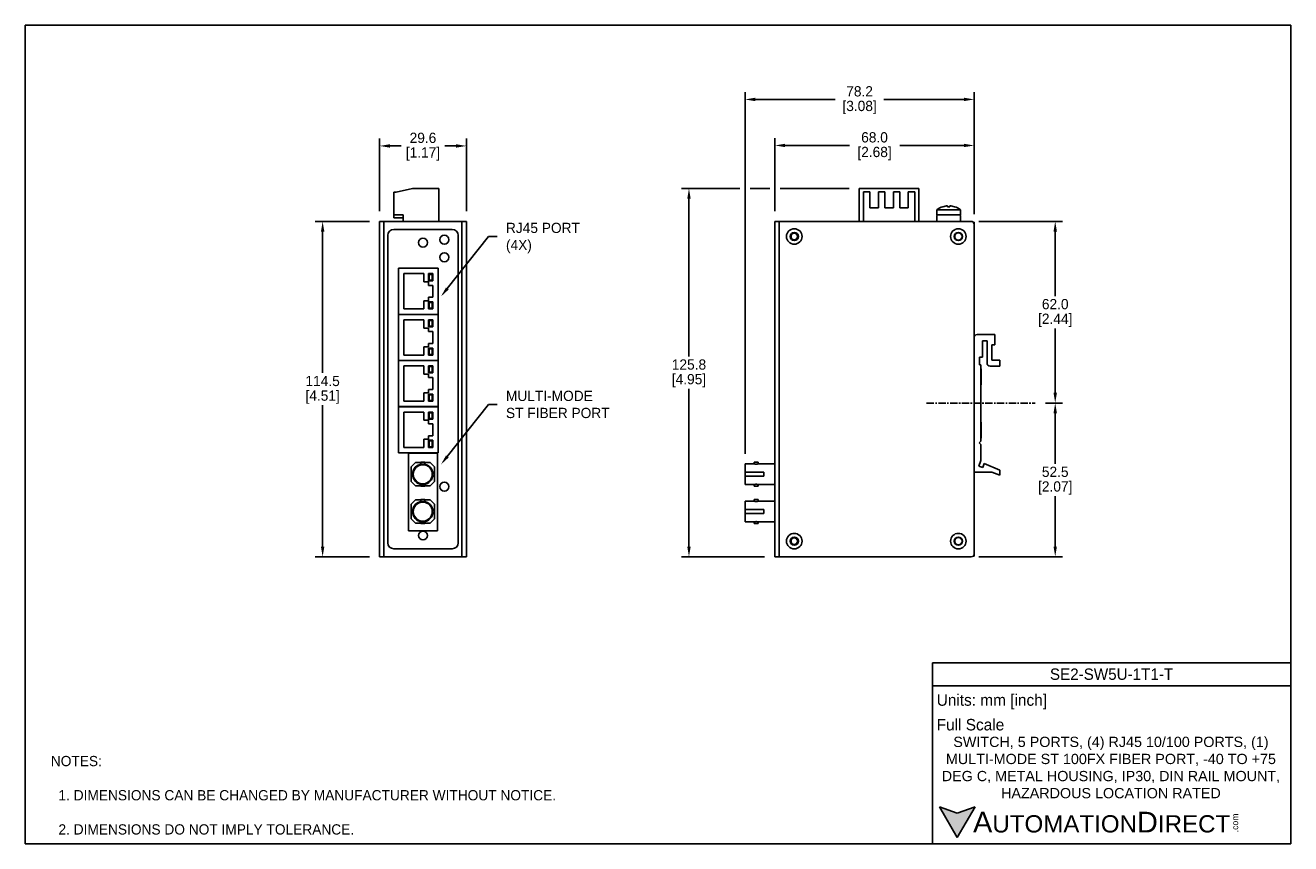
# Model space of a CAD drawing. Header units: inches. Extents: x 0 to 432, y 0 to 279.
import ezdxf
from ezdxf import colors
from ezdxf.entities.mleader import LeaderData, LeaderLine
from ezdxf.math import Vec2, Vec3

# ---------------------------------------------------------------- set-up
doc = ezdxf.new("R2010")
doc.units = ezdxf.units.IN
doc.header["$LTSCALE"] = 10
doc.header["$MEASUREMENT"] = 0
doc.linetypes.add('CENTER', pattern=[0.4, 0.25, -0.05, 0.05, -0.05])
for name, color, linetype in [('CENTER', 40, 'CENTER'), ('DIMENSIONS', 140, 'Continuous'), ('TEXT', 140, 'Continuous')]:
    doc.layers.add(name, color=color, linetype=linetype)
doc.styles.add('型式1', font='txt')
doc.dimstyles.get("Standard").update_dxf_attribs({"dimtxt": 3.5, "dimasz": 3.5, "dimexe": 2.5, "dimexo": 3.5, "dimgap": 1, "dimtad": 0, "dimtih": 1, "dimtoh": 1, "dimdec": 1, "dimzin": 0, "dimdsep": 46, "dimtxsty": 'Standard', "dimcen": 0, "dimadec": 0, "dimazin": 0, "dimtfac": 1, "dimtdec": 1, "dimtofl": 0, "dimtmove": 0, "dimatfit": 3, "dimfxl": 1, "dimtolj": 1, "dimtzin": 0, "dimarcsym": 0})

# ---------------------------------------------------------------- blocks, each defined once
blk = doc.blocks.new('*D15')
at = {"layer": 'DEFPOINTS', "color": 0, "transparency": 16777216}
for p in [(344.61, 150.44), (351.45, 150.44), (321.9, 97.95)]:
    blk.add_point(p, dxfattribs=at)
at = {"layer": 'DIMENSIONS', "color": 0, "lineweight": -2, "transparency": 16777216}
for p, q in [((348.11, 150.44), (353.95, 150.44)), ((351.45, 146.94), (351.45, 129.69)), ((351.45, 101.45), (351.45, 118.69)), ((325.4, 97.95), (353.95, 97.95))]:
    blk.add_line(p, q, dxfattribs=at)
at = {"layer": 'DIMENSIONS', "color": 0, "transparency": 16777216}
for points in [[(350.87, 146.94), (352.03, 146.94), (351.45, 150.44)], [(350.87, 101.45), (352.03, 101.45), (351.45, 97.95)]]:
    blk.add_solid(points, dxfattribs=at)
at = {"layer": 'DIMENSIONS', "color": 0, "transparency": 16777216, "char_height": 3.5, "attachment_point": 5}
for s, insert in [('\\A1;52.5', (351.45, 126.94)), ('\\A1;[2.07]', (351.45, 121.44))]:
    blk.add_mtext(s, dxfattribs=dict(at, insert=insert))
blk = doc.blocks.new('*D16')
at = {"layer": 'DEFPOINTS', "color": 0, "transparency": 16777216}
for p in [(321.9, 212.45), (351.45, 212.45), (344.61, 150.44)]:
    blk.add_point(p, dxfattribs=at)
at = {"layer": 'DIMENSIONS', "color": 0, "lineweight": -2, "transparency": 16777216}
for p, q in [((325.4, 212.45), (353.95, 212.45)), ((351.45, 208.95), (351.45, 186.94)), ((351.45, 153.94), (351.45, 175.94)), ((348.11, 150.44), (353.95, 150.44))]:
    blk.add_line(p, q, dxfattribs=at)
at = {"layer": 'DIMENSIONS', "color": 0, "transparency": 16777216}
for points in [[(350.87, 208.95), (352.03, 208.95), (351.45, 212.45)], [(350.87, 153.94), (352.03, 153.94), (351.45, 150.44)]]:
    blk.add_solid(points, dxfattribs=at)
at = {"layer": 'DIMENSIONS', "color": 0, "transparency": 16777216, "char_height": 3.5, "attachment_point": 5}
for s, insert in [('\\A1;62.0', (351.45, 184.19)), ('\\A1;[2.44]', (351.45, 178.69))]:
    blk.add_mtext(s, dxfattribs=dict(at, insert=insert))
blk = doc.blocks.new('*D17')
at = {"layer": 'DEFPOINTS', "color": 0, "transparency": 16777216}
for p in [(255.79, 238.38), (255.79, 212.45), (323.79, 211.45)]:
    blk.add_point(p, dxfattribs=at)
at = {"layer": 'DIMENSIONS', "color": 0, "lineweight": -2, "transparency": 16777216}
for p, q in [((255.79, 215.95), (255.79, 240.88)), ((259.29, 238.38), (281.21, 238.38)), ((320.29, 238.38), (298.37, 238.38)), ((323.79, 214.95), (323.79, 240.88))]:
    blk.add_line(p, q, dxfattribs=at)
at = {"layer": 'DIMENSIONS', "color": 0, "transparency": 16777216}
for points in [[(259.29, 238.96), (259.29, 237.8), (255.79, 238.38)], [(320.29, 238.96), (320.29, 237.8), (323.79, 238.38)]]:
    blk.add_solid(points, dxfattribs=at)
at = {"layer": 'DIMENSIONS', "color": 0, "transparency": 16777216, "char_height": 3.5, "attachment_point": 5}
for s, insert in [('\\A1;68.0', (289.79, 241.13)), ('\\A1;[2.68]', (289.79, 235.63))]:
    blk.add_mtext(s, dxfattribs=dict(at, insert=insert))
blk = doc.blocks.new('*D18')
at = {"layer": 'DEFPOINTS', "color": 0, "transparency": 16777216}
for p in [(245.59, 254.09), (323.79, 211.45), (245.59, 129.64)]:
    blk.add_point(p, dxfattribs=at)
at = {"layer": 'DIMENSIONS', "color": 0, "lineweight": -2, "transparency": 16777216}
for p, q in [((245.59, 133.14), (245.59, 256.59)), ((323.79, 214.95), (323.79, 256.59)), ((249.09, 254.09), (276.4, 254.09)), ((320.29, 254.09), (292.98, 254.09))]:
    blk.add_line(p, q, dxfattribs=at)
at = {"layer": 'DIMENSIONS', "color": 0, "transparency": 16777216}
for points in [[(249.09, 254.67), (249.09, 253.51), (245.59, 254.09)], [(320.29, 254.67), (320.29, 253.51), (323.79, 254.09)]]:
    blk.add_solid(points, dxfattribs=at)
at = {"layer": 'DIMENSIONS', "color": 0, "transparency": 16777216, "char_height": 3.5, "attachment_point": 5}
for s, insert in [('\\A1;78.2', (284.69, 256.84)), ('\\A1;[3.08]', (284.69, 251.34))]:
    blk.add_mtext(s, dxfattribs=dict(at, insert=insert))
blk = doc.blocks.new('*D19')
at = {"layer": 'DEFPOINTS', "color": 0, "transparency": 16777216}
for p in [(284.59, 223.7), (226.47, 97.95), (255.79, 97.95)]:
    blk.add_point(p, dxfattribs=at)
at = {"layer": 'DIMENSIONS', "color": 0, "lineweight": -2, "transparency": 16777216}
for p, q in [((243.84, 223.7), (223.97, 223.7)), ((254.04, 223.7), (247.34, 223.7)), ((281.09, 223.7), (257.54, 223.7)), ((226.47, 220.2), (226.47, 166.32)), ((226.47, 101.45), (226.47, 155.32)), ((252.29, 97.95), (223.97, 97.95))]:
    blk.add_line(p, q, dxfattribs=at)
at = {"layer": 'DIMENSIONS', "color": 0, "transparency": 16777216}
for points in [[(225.89, 220.2), (227.05, 220.2), (226.47, 223.7)], [(225.89, 101.45), (227.05, 101.45), (226.47, 97.95)]]:
    blk.add_solid(points, dxfattribs=at)
at = {"layer": 'DIMENSIONS', "color": 0, "transparency": 16777216, "char_height": 3.5, "attachment_point": 5}
for s, insert in [('\\A1;125.8', (226.47, 163.57)), ('\\A1;[4.95]', (226.47, 158.07))]:
    blk.add_mtext(s, dxfattribs=dict(at, insert=insert))
blk = doc.blocks.new('*D20')
at = {"layer": 'DEFPOINTS', "color": 0, "transparency": 16777216}
for p in [(120.9, 238.21), (120.9, 212.45), (150.5, 212.45)]:
    blk.add_point(p, dxfattribs=at)
at = {"layer": 'DIMENSIONS', "color": 0, "lineweight": -2, "transparency": 16777216}
for p, q in [((120.9, 215.95), (120.9, 240.71)), ((124.4, 238.21), (128.29, 238.21)), ((147, 238.21), (143.12, 238.21)), ((150.5, 215.95), (150.5, 240.71))]:
    blk.add_line(p, q, dxfattribs=at)
at = {"layer": 'DIMENSIONS', "color": 0, "transparency": 16777216}
for points in [[(124.4, 238.8), (124.4, 237.63), (120.9, 238.21)], [(147, 238.8), (147, 237.63), (150.5, 238.21)]]:
    blk.add_solid(points, dxfattribs=at)
at = {"layer": 'DIMENSIONS', "color": 0, "transparency": 16777216, "char_height": 3.5, "attachment_point": 5}
for s, insert in [('\\A1;29.6', (135.7, 240.96)), ('\\A1;[1.17]', (135.7, 235.46))]:
    blk.add_mtext(s, dxfattribs=dict(at, insert=insert))
blk = doc.blocks.new('*D21')
at = {"layer": 'DEFPOINTS', "color": 0, "transparency": 16777216}
for p in [(120.9, 212.45), (101.46, 97.95), (120.9, 97.95)]:
    blk.add_point(p, dxfattribs=at)
at = {"layer": 'DIMENSIONS', "color": 0, "lineweight": -2, "transparency": 16777216}
for p, q in [((117.4, 212.45), (98.96, 212.45)), ((101.46, 208.95), (101.46, 160.7)), ((101.46, 101.45), (101.46, 149.7)), ((117.4, 97.95), (98.96, 97.95))]:
    blk.add_line(p, q, dxfattribs=at)
at = {"layer": 'DIMENSIONS', "color": 0, "transparency": 16777216}
for points in [[(100.88, 208.95), (102.05, 208.95), (101.46, 212.45)], [(100.88, 101.45), (102.05, 101.45), (101.46, 97.95)]]:
    blk.add_solid(points, dxfattribs=at)
at = {"layer": 'DIMENSIONS', "color": 0, "transparency": 16777216, "char_height": 3.5, "attachment_point": 5}
for s, insert in [('\\A1;114.5', (101.46, 157.95)), ('\\A1;[4.51]', (101.46, 152.45))]:
    blk.add_mtext(s, dxfattribs=dict(at, insert=insert))

msp = doc.modelspace()

# ---------------------------------------------------------------- hatches: boundary and pattern name
at = {"layer": 'TEXT'}
msp.add_hatch(color=256, dxfattribs=at).paths.add_polyline_path([(318.04, 2.09), (324.11, 12.59), (318.04, 10.39), (311.98, 12.59)])

# ---------------------------------------------------------------- linework, layer by layer
for p, q in [((125.8, 222.43), (125.8, 214.73)), ((126.6, 222.43), (125.8, 222.43)), ((132.1, 223.7), (126.6, 222.43)), ((141.1, 223.7), (132.1, 223.7)), ((141.1, 212.45), (141.1, 223.7)), ((284.59, 223.7), (304.89, 223.7)), ((284.59, 212.45), (284.59, 223.7)), ((288.16, 222.52), (285.99, 222.52)), ((285.99, 222.52), (285.99, 212.45)), ((288.16, 217.05), (288.16, 222.52)), ((293.27, 222.52), (291.1, 222.52)), ((291.1, 222.52), (291.1, 217.05)), ((293.27, 217.05), (293.27, 222.52)), ((298.38, 222.52), (296.21, 222.52)), ((296.21, 222.52), (296.21, 217.05)), ((298.38, 217.05), (298.38, 222.52)), ((303.49, 222.52), (301.32, 222.52)), ((301.32, 222.52), (301.32, 217.05)), ((303.49, 212.45), (303.49, 222.52)), ((304.89, 223.7), (304.89, 212.45)), ((291.1, 217.05), (288.16, 217.05)), ((296.21, 217.05), (293.27, 217.05)), ((301.32, 217.05), (298.38, 217.05)), ((311.09, 216.42), (311.09, 214.7)), ((315.09, 216.42), (311.09, 216.42)), ((314.35, 217.74), (313.08, 217.47)), ((314.65, 217.47), (314.65, 217.74)), ((315.53, 217.47), (314.65, 217.47)), ((319.09, 216.42), (315.09, 216.42)), ((315.53, 217.74), (315.53, 217.47)), ((317.1, 217.47), (315.83, 217.74)), ((319.09, 214.7), (319.09, 216.42)), ((120.9, 212.45), (120.9, 97.95)), ((122.4, 212.45), (120.9, 212.45)), ((122.4, 212.45), (149, 212.45)), ((122.4, 212.45), (122.4, 97.95)), ((125.8, 214.73), (128.9, 214.73)), ((125.8, 213.68), (125.8, 214.73)), ((125.8, 213.68), (128.9, 213.68)), ((128.9, 214.73), (128.9, 212.45)), ((149, 212.45), (149, 97.95)), ((150.5, 212.45), (149, 212.45)), ((150.5, 212.45), (150.5, 97.95)), ((255.79, 212.45), (255.79, 97.95)), ((257.29, 212.45), (255.79, 212.45)), ((257.29, 212.45), (257.29, 97.95)), ((257.29, 212.45), (322.79, 212.45)), ((315.09, 214.7), (311.09, 214.7)), ((311.09, 214.4), (311.09, 212.5)), ((311.09, 212.5), (311.09, 212.45)), ((319.09, 214.7), (315.09, 214.7)), ((319.09, 212.5), (319.09, 214.4)), ((319.09, 212.45), (319.09, 212.5)), ((323.45, 212.2), (323.79, 212.2)), ((323.79, 212.2), (323.69, 211.87)), ((323.79, 211.45), (323.79, 212.2)), ((123.7, 102.7), (123.7, 207.7)), ((125.7, 209.7), (145.7, 209.7)), ((147.7, 207.7), (147.7, 102.7)), ((323.79, 211.45), (323.79, 98.95)), ((127.3, 180.71), (127.3, 196.45)), ((127.3, 196.45), (140.94, 196.45)), ((136.03, 194.61), (129.17, 194.61)), ((129.17, 194.61), (129.17, 182.55)), ((136.03, 191.78), (136.03, 194.61)), ((139.08, 194.61), (137.55, 194.61)), ((137.55, 194.61), (137.55, 192.2)), ((137.58, 194.59), (139.05, 194.59)), ((137.58, 194.59), (137.78, 194.38)), ((137.58, 192.22), (137.58, 194.59)), ((138.85, 194.38), (137.78, 194.38)), ((137.78, 194.38), (137.78, 192.43)), ((139.05, 194.59), (138.85, 194.38)), ((138.85, 192.43), (138.85, 194.38)), ((139.05, 194.59), (139.05, 192.22)), ((139.08, 192.2), (139.08, 194.61)), ((140.94, 196.45), (140.94, 180.71)), ((137.55, 191.78), (136.03, 191.78)), ((137.55, 192.2), (139.08, 192.2)), ((137.55, 190.62), (137.55, 191.78)), ((139.08, 190.62), (137.55, 190.62)), ((137.78, 192.43), (137.58, 192.22)), ((139.05, 192.22), (137.58, 192.22)), ((137.78, 192.43), (138.85, 192.43)), ((138.85, 192.43), (139.05, 192.22)), ((139.08, 186.53), (139.08, 190.62)), ((137.55, 185.38), (137.55, 186.53)), ((137.55, 186.53), (139.08, 186.53)), ((129.17, 182.55), (136.03, 182.55)), ((136.03, 182.55), (136.03, 185.38)), ((136.03, 185.38), (137.55, 185.38)), ((139.08, 184.96), (137.55, 184.96)), ((137.55, 184.96), (137.55, 182.55)), ((137.55, 182.55), (139.08, 182.55)), ((137.58, 184.93), (139.05, 184.93)), ((137.58, 184.93), (137.78, 184.73)), ((137.58, 182.57), (137.58, 184.93)), ((137.78, 182.78), (137.58, 182.57)), ((139.05, 182.57), (137.58, 182.57)), ((137.78, 184.73), (137.78, 182.78)), ((138.85, 184.73), (137.78, 184.73)), ((137.78, 182.78), (138.85, 182.78)), ((139.05, 184.93), (138.85, 184.73)), ((138.85, 182.78), (138.85, 184.73)), ((138.85, 182.78), (139.05, 182.57)), ((139.05, 184.93), (139.05, 182.57)), ((139.08, 182.55), (139.08, 184.96)), ((127.3, 180.71), (127.3, 180.7)), ((140.94, 180.71), (127.3, 180.71)), ((127.3, 164.96), (127.3, 180.7)), ((127.3, 180.7), (140.94, 180.7)), ((136.03, 178.86), (129.17, 178.86)), ((129.17, 178.86), (129.17, 166.8)), ((136.03, 176.03), (136.03, 178.86)), ((139.08, 178.86), (137.55, 178.86)), ((137.55, 178.86), (137.55, 176.45)), ((137.58, 178.84), (139.05, 178.84)), ((137.58, 178.84), (137.78, 178.64)), ((137.58, 176.48), (137.58, 178.84)), ((137.78, 178.64), (137.78, 176.68)), ((138.85, 178.64), (137.78, 178.64)), ((139.05, 178.84), (138.85, 178.64)), ((138.85, 176.68), (138.85, 178.64)), ((139.05, 178.84), (139.05, 176.48)), ((139.08, 176.45), (139.08, 178.86)), ((140.77, 180.7), (140.77, 180.71)), ((140.94, 180.7), (140.94, 164.96)), ((137.55, 176.03), (136.03, 176.03)), ((137.55, 176.45), (139.08, 176.45)), ((137.55, 174.88), (137.55, 176.03)), ((139.08, 174.88), (137.55, 174.88)), ((137.78, 176.68), (137.58, 176.48)), ((139.05, 176.48), (137.58, 176.48)), ((137.78, 176.68), (138.85, 176.68)), ((138.85, 176.68), (139.05, 176.48)), ((139.08, 170.79), (139.08, 174.88)), ((324.79, 173.84), (330.79, 173.84)), ((330.79, 173.84), (330.79, 170.34)), ((136.03, 166.8), (136.03, 169.63)), ((136.03, 169.63), (137.55, 169.63)), ((137.55, 169.63), (137.55, 170.79)), ((137.55, 170.79), (139.08, 170.79)), ((139.08, 169.21), (137.55, 169.21)), ((137.55, 169.21), (137.55, 166.8)), ((137.58, 169.19), (139.05, 169.19)), ((137.58, 169.19), (137.78, 168.98)), ((137.58, 166.82), (137.58, 169.19)), ((137.78, 168.98), (137.78, 167.03)), ((138.85, 168.98), (137.78, 168.98)), ((139.05, 169.19), (138.85, 168.98)), ((138.85, 167.03), (138.85, 168.98)), ((139.05, 169.19), (139.05, 166.82)), ((139.08, 166.8), (139.08, 169.21)), ((328.2, 171.64), (326.59, 171.64)), ((326.59, 171.64), (326.59, 166.14)), ((328.2, 164.04), (328.2, 171.64)), ((330.79, 170.34), (329.79, 170.34)), ((329.79, 170.34), (329.79, 165.04)), ((140.94, 164.96), (127.3, 164.96)), ((127.3, 149.22), (127.3, 164.95)), ((127.3, 164.95), (140.94, 164.95)), ((129.17, 166.8), (136.03, 166.8)), ((137.55, 166.8), (139.08, 166.8)), ((137.78, 167.03), (137.58, 166.82)), ((139.05, 166.82), (137.58, 166.82)), ((137.78, 167.03), (138.85, 167.03)), ((138.85, 167.03), (139.05, 166.82)), ((140.94, 164.95), (140.94, 149.22)), ((326.59, 166.14), (325.59, 166.14)), ((325.59, 166.14), (325.59, 163.44)), ((329.79, 165.04), (332.59, 165.04)), ((332.59, 165.04), (332.59, 163.04)), ((136.03, 163.12), (129.17, 163.12)), ((129.17, 163.12), (129.17, 151.05)), ((136.03, 160.28), (136.03, 163.12)), ((137.55, 160.28), (136.03, 160.28)), ((139.08, 163.12), (137.55, 163.12)), ((137.55, 163.12), (137.55, 160.7)), ((137.55, 160.7), (139.08, 160.7)), ((137.55, 159.13), (137.55, 160.28)), ((137.58, 163.09), (139.05, 163.09)), ((137.58, 163.09), (137.78, 162.89)), ((137.58, 160.73), (137.58, 163.09)), ((137.78, 160.93), (137.58, 160.73)), ((139.05, 160.73), (137.58, 160.73)), ((138.85, 162.89), (137.78, 162.89)), ((137.78, 162.89), (137.78, 160.93)), ((137.78, 160.93), (138.85, 160.93)), ((139.05, 163.09), (138.85, 162.89)), ((138.85, 160.93), (138.85, 162.89)), ((138.85, 160.93), (139.05, 160.73)), ((139.05, 163.09), (139.05, 160.73)), ((139.08, 160.7), (139.08, 163.12)), ((325.59, 163.44), (326.09, 163.44)), ((326.09, 163.44), (326.09, 137.43)), ((326.14, 162.11), (326.09, 162.11)), ((326.14, 162.11), (326.14, 157.55)), ((332.59, 163.04), (329.2, 163.04)), ((139.08, 159.13), (137.55, 159.13)), ((139.08, 155.04), (139.08, 159.13)), ((326.09, 156.61), (326.14, 156.61)), ((326.14, 157.55), (326.14, 156.61)), ((136.03, 151.05), (136.03, 153.88)), ((136.03, 153.88), (137.55, 153.88)), ((137.55, 153.88), (137.55, 155.04)), ((137.55, 155.04), (139.08, 155.04)), ((139.08, 153.46), (137.55, 153.46)), ((137.55, 153.46), (137.55, 151.05)), ((137.58, 153.44), (139.05, 153.44)), ((137.58, 153.44), (137.78, 153.24)), ((137.58, 151.08), (137.58, 153.44)), ((137.78, 151.28), (137.58, 151.08)), ((137.78, 153.24), (137.78, 151.28)), ((138.85, 153.24), (137.78, 153.24)), ((137.78, 151.28), (138.85, 151.28)), ((139.05, 153.44), (138.85, 153.24)), ((138.85, 151.28), (138.85, 153.24)), ((138.85, 151.28), (139.05, 151.08)), ((139.05, 153.44), (139.05, 151.08)), ((139.08, 151.05), (139.08, 153.46)), ((140.94, 149.22), (127.3, 149.22)), ((127.3, 133.47), (127.3, 149.2)), ((127.3, 149.2), (140.94, 149.2)), ((129.17, 151.05), (136.03, 151.05)), ((136.03, 147.37), (129.17, 147.37)), ((129.17, 147.37), (129.17, 135.3)), ((136.03, 144.54), (136.03, 147.37)), ((137.55, 151.05), (139.08, 151.05)), ((139.08, 147.37), (137.55, 147.37)), ((137.55, 147.37), (137.55, 144.96)), ((139.05, 151.08), (137.58, 151.08)), ((137.58, 147.34), (139.05, 147.34)), ((137.58, 147.34), (137.78, 147.14)), ((137.58, 144.98), (137.58, 147.34)), ((137.78, 147.14), (137.78, 145.18)), ((138.85, 147.14), (137.78, 147.14)), ((139.05, 147.34), (138.85, 147.14)), ((138.85, 145.18), (138.85, 147.14)), ((139.05, 147.34), (139.05, 144.98)), ((139.08, 144.96), (139.08, 147.37)), ((140.94, 149.2), (140.94, 133.47)), ((137.55, 144.54), (136.03, 144.54)), ((137.55, 144.96), (139.08, 144.96)), ((137.55, 143.38), (137.55, 144.54)), ((139.08, 143.38), (137.55, 143.38)), ((137.78, 145.18), (137.58, 144.98)), ((139.05, 144.98), (137.58, 144.98)), ((137.78, 145.18), (138.85, 145.18)), ((138.85, 145.18), (139.05, 144.98)), ((139.08, 139.29), (139.08, 143.38)), ((326.14, 143.95), (326.09, 143.95)), ((326.14, 143.95), (326.14, 138.45)), ((137.55, 138.14), (137.55, 139.29)), ((137.55, 139.29), (139.08, 139.29)), ((326.09, 138.45), (326.14, 138.45)), ((129.17, 135.3), (136.03, 135.3)), ((136.03, 135.3), (136.03, 138.14)), ((136.03, 138.14), (137.55, 138.14)), ((139.08, 137.72), (137.55, 137.72)), ((137.55, 137.72), (137.55, 135.3)), ((137.55, 135.3), (139.08, 135.3)), ((137.58, 137.69), (139.05, 137.69)), ((137.58, 137.69), (137.78, 137.49)), ((137.58, 135.33), (137.58, 137.69)), ((137.78, 135.53), (137.58, 135.33)), ((139.05, 135.33), (137.58, 135.33)), ((137.78, 137.49), (137.78, 135.53)), ((138.85, 137.49), (137.78, 137.49)), ((137.78, 135.53), (138.85, 135.53)), ((139.05, 137.69), (138.85, 137.49)), ((138.85, 135.53), (138.85, 137.49)), ((138.85, 135.53), (139.05, 135.33)), ((139.05, 137.69), (139.05, 135.33)), ((139.08, 135.3), (139.08, 137.72)), ((326.09, 137.43), (325.49, 136.83)), ((325.49, 136.83), (326.09, 136.23)), ((326.09, 136.23), (326.09, 130.82)), ((140.94, 133.47), (127.3, 133.47)), ((130.8, 133.3), (130.8, 106.8)), ((140.6, 133.3), (130.8, 133.3)), ((133.13, 130.14), (131.63, 128.64)), ((134.98, 130.14), (133.13, 130.14)), ((134.98, 130.24), (134.98, 129.58)), ((135.63, 130.24), (134.98, 130.24)), ((136.28, 130.24), (135.63, 130.24)), ((136.28, 129.58), (136.28, 130.24)), ((138.13, 130.14), (136.28, 130.14)), ((139.63, 128.64), (138.13, 130.14)), ((140.6, 133.3), (140.6, 106.8)), ((248.74, 129.64), (245.59, 129.64)), ((245.59, 129.64), (245.59, 126.79)), ((248.74, 130.24), (248.74, 129.64)), ((250.04, 130.24), (248.74, 130.24)), ((255.79, 129.64), (250.03, 129.64)), ((250.04, 129.64), (250.04, 130.24)), ((326.09, 130.82), (325.4, 128.92)), ((326.71, 128.44), (327.2, 129.78)), ((327.2, 129.78), (332.59, 127.54)), ((131.63, 128.64), (131.63, 123.64)), ((138.81, 126.79), (139.07, 126.79)), ((139.07, 125.49), (138.81, 125.49)), ((139.63, 123.64), (139.63, 128.64)), ((245.59, 126.79), (251.99, 126.79)), ((245.59, 125.49), (245.59, 126.79)), ((251.99, 125.49), (245.59, 125.49)), ((245.59, 125.49), (245.59, 122.64)), ((251.99, 126.79), (251.99, 125.49)), ((329.79, 126.84), (323.79, 126.84)), ((325.4, 128.92), (326.71, 128.44)), ((332.59, 125.84), (329.79, 126.84)), ((332.59, 127.54), (332.59, 125.84)), ((131.63, 123.64), (133.13, 122.14)), ((133.13, 122.14), (134.98, 122.14)), ((134.98, 122.7), (134.98, 122.04)), ((134.98, 122.04), (135.63, 122.04)), ((135.63, 122.04), (136.28, 122.04)), ((136.28, 122.04), (136.28, 122.7)), ((136.28, 122.14), (138.13, 122.14)), ((138.13, 122.14), (139.63, 123.64)), ((245.59, 122.64), (248.74, 122.64)), ((248.74, 122.64), (248.74, 122.04)), ((248.74, 122.04), (250.04, 122.04)), ((250.03, 122.64), (255.79, 122.64)), ((250.04, 122.04), (250.04, 122.64)), ((133.13, 117.39), (131.63, 115.89)), ((134.98, 117.39), (133.13, 117.39)), ((134.98, 117.54), (134.98, 116.83)), ((135.63, 117.54), (134.98, 117.54)), ((136.28, 117.54), (135.63, 117.54)), ((136.28, 116.83), (136.28, 117.54)), ((138.13, 117.39), (136.28, 117.39)), ((139.63, 115.89), (138.13, 117.39)), ((248.74, 116.89), (245.59, 116.89)), ((245.59, 116.89), (245.59, 114.04)), ((248.74, 117.54), (248.74, 116.89)), ((250.04, 117.54), (248.74, 117.54)), ((255.79, 116.89), (250.03, 116.89)), ((250.04, 116.89), (250.04, 117.54)), ((131.63, 115.89), (131.63, 110.89)), ((138.81, 114.04), (139.07, 114.04)), ((139.07, 112.74), (138.81, 112.74)), ((139.63, 110.89), (139.63, 115.89)), ((245.59, 114.04), (251.99, 114.04)), ((245.59, 112.74), (245.59, 114.04)), ((251.99, 112.74), (245.59, 112.74)), ((245.59, 112.74), (245.59, 109.89)), ((251.99, 114.04), (251.99, 112.74)), ((131.63, 110.89), (133.13, 109.39)), ((133.13, 109.39), (134.98, 109.39)), ((134.98, 109.95), (134.98, 109.34)), ((134.98, 109.34), (135.63, 109.34)), ((135.63, 109.34), (136.28, 109.34)), ((136.28, 109.34), (136.28, 109.95)), ((136.28, 109.39), (138.13, 109.39)), ((138.13, 109.39), (139.63, 110.89)), ((245.59, 109.89), (248.74, 109.89)), ((248.74, 109.89), (248.74, 109.34)), ((248.74, 109.34), (250.04, 109.34)), ((250.03, 109.89), (255.79, 109.89)), ((250.04, 109.34), (250.04, 109.89)), ((130.8, 106.8), (140.6, 106.8)), ((145.7, 100.7), (125.7, 100.7)), ((122.4, 97.95), (120.9, 97.95)), ((122.4, 97.95), (149, 97.95)), ((150.5, 97.95), (149, 97.95)), ((257.29, 97.95), (255.79, 97.95)), ((257.29, 97.95), (322.79, 97.95)), ((323.45, 98.2), (323.79, 98.2)), ((323.79, 98.2), (323.69, 98.53)), ((323.79, 98.2), (323.79, 98.95))]:
    msp.add_line(p, q)
for centre, radius in [((143, 206.2), 1.55), ((262.39, 207.3), 2.65), ((262.39, 207.3), 1.4), ((262.39, 207.3), 1.1), ((318.39, 207.3), 2.65), ((318.39, 207.3), 1.4), ((318.39, 207.3), 1.25), ((135.7, 205.2), 1.5), ((143, 200.2), 1.55), ((143, 121.9), 1.55), ((135.7, 105.2), 1.5), ((262.39, 103.3), 2.65), ((262.39, 103.3), 1.4), ((262.39, 103.3), 1.1), ((318.39, 103.3), 2.65), ((318.39, 103.3), 1.4), ((318.39, 103.3), 1.25)]:
    msp.add_circle(centre, radius)
for centre, radius, start, end in [((315.09, 211.3), 6.5, 108.0559, 127.9799), ((315.09, 211.3), 6.5, 52.0201, 71.9448), ((311.39, 214.4), 0.3, 90, 180), ((318.79, 214.4), 0.3, 0, 90), ((322.79, 211.45), 1, 0, 90), ((125.7, 207.7), 2, 90, 180), ((145.7, 207.7), 2, 0, 90), ((324.79, 172.84), 1, 90, 180), ((329.2, 164.04), 1, 180, 270), ((135.63, 126.14), 3.5, 10.7028, 349.2972), ((249.39, 133.11), 3.53, 259.3844, 280.4781), ((135.63, 126.14), 3.25, 11.537, 348.463), ((135.63, 126.14), 3.25, 348.463, 11.537), ((135.63, 126.14), 3.5, 349.2972, 10.7028), ((135.63, 113.39), 3.5, 10.7028, 349.2972), ((135.63, 113.39), 3.25, 11.537, 348.463), ((249.39, 120.36), 3.53, 259.3844, 280.4781), ((135.63, 113.39), 3.25, 348.463, 11.537), ((135.63, 113.39), 3.5, 349.2972, 10.7028), ((125.7, 102.7), 2, 180, 270), ((145.7, 102.7), 2, 270, 0), ((322.79, 98.95), 1, 270, 0)]:
    msp.add_arc(centre, radius, start, end)
for points, knots in [([(314.65, 217.74), (314.65, 217.75), (314.64, 217.75), (314.59, 217.76), (314.51, 217.76), (314.43, 217.75), (314.37, 217.74), (314.35, 217.74)], [0, 0, 0, 0, 0.213614, 0.427296, 0.639458, 0.850959, 1, 1, 1, 1]), ([(315.83, 217.74), (315.8, 217.75), (315.73, 217.75), (315.64, 217.76), (315.57, 217.76), (315.53, 217.75), (315.53, 217.74), (315.53, 217.74)], [0, 0, 0, 0, 0.213614, 0.427296, 0.639458, 0.850959, 1, 1, 1, 1]), ([(311.39, 214.7), (311.4, 214.7), (311.43, 214.7), (311.63, 214.7), (311.97, 214.7), (312.45, 214.7), (312.94, 214.7), (313.38, 214.7), (313.82, 214.7), (314.38, 214.7), (315.08, 214.7), (315.78, 214.7), (316.47, 214.7), (317.12, 214.7), (317.72, 214.7), (318.12, 214.7), (318.37, 214.7), (318.57, 214.7), (318.75, 214.7), (318.78, 214.7), (318.79, 214.7)], [0, 0, 0, 0, 0.059992, 0.120006, 0.184302, 0.249958, 0.315615, 0.347782, 0.379994, 0.439974, 0.5, 0.55998, 0.620006, 0.684302, 0.749958, 0.815615, 0.847782, 0.879994, 0.939985, 1, 1, 1, 1]), ([(248.74, 122.64), (248.75, 122.64), (248.76, 122.64), (248.87, 122.66), (249.03, 122.68), (249.24, 122.7), (249.46, 122.7), (249.67, 122.69), (249.85, 122.67), (249.98, 122.65), (250.04, 122.64), (250.03, 122.64), (250.03, 122.64)], [0, 0, 0, 0, 0.106125, 0.212208, 0.319405, 0.427417, 0.534192, 0.639601, 0.745646, 0.853323, 0.961114, 1, 1, 1, 1]), ([(248.74, 109.89), (248.75, 109.89), (248.76, 109.89), (248.87, 109.91), (249.03, 109.93), (249.24, 109.95), (249.46, 109.95), (249.67, 109.94), (249.85, 109.92), (249.98, 109.9), (250.04, 109.89), (250.03, 109.89), (250.03, 109.89)], [0, 0, 0, 0, 0.106125, 0.212208, 0.319405, 0.427417, 0.534192, 0.639601, 0.745646, 0.853323, 0.961114, 1, 1, 1, 1])]:
    msp.add_open_spline(points, degree=3, knots=knots)
at = {"layer": 'CENTER'}
msp.add_line((307.57, 150.44), (344.61, 150.44), dxfattribs=at)
at = {"layer": 'DEFPOINTS'}
msp.add_lwpolyline([(431.8, 0), (0, 0), (0, 279.4), (431.8, 279.4)], close=True, dxfattribs=at)
at = {"layer": 'TEXT'}
for p, q in [((309.54, 61.78), (431.8, 61.78)), ((309.54, 0), (309.54, 61.78)), ((431.8, 61.78), (431.8, 0)), ((309.54, 53.92), (431.8, 53.92)), ((318.04, 2.09), (311.98, 12.59)), ((311.98, 12.59), (318.04, 10.39)), ((318.04, 2.09), (324.11, 12.59)), ((324.11, 12.59), (318.04, 10.39)), ((431.8, 0), (309.54, 0))]:
    msp.add_line(p, q, dxfattribs=at)

# ---------------------------------------------------------------- texts
at = {"layer": 'DIMENSIONS', "char_height": 3.5}
for insert, attachment_point in [((98.61, 112.42), 6), ((130.2, 112.22), 4)]:
    msp.add_mtext('\\A1;', dxfattribs=dict(at, insert=insert, attachment_point=attachment_point))
at = {"layer": 'TEXT', "style": '型式1'}
for s, insert, char_height, width, attachment_point in [('{\\fAR MingtiM BIG-5|b0|i0|c136|p49;\\H1.1078x;SE2-SW5U-1T1-T}', (370.67, 57.85), 3.5, 122.2564, 5), ('{\\fArial|b0|i0|c0|p34;     \\H1.2x;A\\H0.8333x;UTOMATION\\H1.2x;D\\H0.8333x;IRECT}', (311.98, 7.33), 5.8906, 99.9641, 4)]:
    msp.add_mtext(s, dxfattribs=dict(at, insert=insert, char_height=char_height, width=width, attachment_point=attachment_point))
at = {"layer": 'TEXT'}
for s, insert, char_height, width, attachment_point in [(' Units: mm [inch]', (309.54, 48.46), 3.9271, 141.0618, 4), (' Full Scale', (309.54, 40.61), 3.9271, 140.6787, 4), ('{\\fArial|b0|i0|c0|p34;SWITCH, 5 PORTS, (4) RJ45 10/100 PORTS, (1) MULTI-MODE ST 100FX FIBER PORT, -40 TO +75 DEG C, METAL HOUSING, IP30, DIN RAIL MOUNT, HAZARDOUS LOCATION RATED}', (370.46, 25.99), 3.5, 118.9819, 5)]:
    msp.add_mtext(s, dxfattribs=dict(at, insert=insert, char_height=char_height, width=width, attachment_point=attachment_point))
at = {"layer": 'TEXT', "insert": (8.71, 29.97), "char_height": 3.5, "attachment_point": 1}
msp.add_mtext_dynamic_manual_height_columns('NOTES:\\P\\P  1. DIMENSIONS CAN BE CHANGED BY MANUFACTURER WITHOUT NOTICE.\\P  \\P  2. DIMENSIONS DO NOT IMPLY TOLERANCE.', width=279.7696, gutter_width=17.5, heights=[0], dxfattribs=at)
at = {"layer": 'TEXT', "insert": (411.76, 3.89), "char_height": 2.1206, "width": 6.2841, "attachment_point": 1, "rotation": 90, "style": '型式1'}
msp.add_mtext('{\\fArial|b0|i0|c0|p34;.com}', dxfattribs=at)

# ---------------------------------------------------------------- dimensions: what is measured, and where the dimension line sits
at = {"layer": 'DIMENSIONS'}
for base, p1, p2, picture, middle in [((245.59, 254.09), (323.79, 211.45), (245.59, 129.64), '*D18', (284.69, 254.09)), ((120.9, 238.21), (150.5, 212.45), (120.9, 212.45), '*D20', (135.7, 238.21)), ((255.79, 238.38), (323.79, 211.45), (255.79, 212.45), '*D17', (289.79, 238.38))]:
    dim = msp.add_linear_dim(base=base, p1=p1, p2=p2, dimstyle='Standard', override={"dimpost": '\\X'}, dxfattribs=at)
    dim.commit()
    dim.dimension.update_dxf_attribs({"geometry": picture, "text_midpoint": middle})
for base, p1, p2, picture, middle in [((226.46840413, 97.94915456), (284.58935182, 223.69915456), (255.78935182, 97.94915456), '*D19', (226.46840413, 160.82415456)), ((101.46, 97.95), (120.9, 212.45), (120.9, 97.95), '*D21', (101.46, 155.2)), ((351.45, 212.45), (344.61, 150.44), (321.9, 212.45), '*D16', (351.45, 181.44)), ((351.45, 150.44), (321.9, 97.95), (344.61, 150.44), '*D15', (351.45, 124.19))]:
    dim = msp.add_linear_dim(base=base, p1=p1, p2=p2, angle=90, dimstyle='Standard', override={"dimpost": '\\X'}, dxfattribs=at)
    dim.commit()
    dim.dimension.update_dxf_attribs({"geometry": picture, "text_midpoint": middle})

# ---------------------------------------------------------------- leaders
ml = msp.add_multileader_mtext('Standard', dxfattribs=at)
ml.set_content('RJ45 PORT\\P(4X)', color=256)
ml.set_leader_properties()
ml.build(insert=Vec2(0, 0))
ml.multileader.update_dxf_attribs({"text_left_attachment_type": 2, "text_right_attachment_type": 2, "dogleg_length": 3, "arrow_head_size": 3.5})
ctx = ml.context
ctx.base_point, ctx.char_height, ctx.arrow_head_size, ctx.landing_gap_size, ctx.plane_origin = Vec3(161.02, 207.32), 3.5, 3.5, 3, Vec3(141.84, 186.8)
ctx.left_attachment, ctx.right_attachment = 2, 2
notes = []
notes.append((ctx, [(0, (1, 1, 0), (158.02, 207.32), (1, 0), 3, [(0, [(141.84, 186.8)], 0, [])])]))
ctx.mtext.insert, ctx.mtext.flow_direction = Vec3(164.02, 211.99), 5
ml = msp.add_multileader_mtext('Standard', dxfattribs=at)
ml.set_content('MULTI-MODE\\PST FIBER PORT', color=256)
ml.set_leader_properties()
ml.build(insert=Vec2(0, 0))
ml.multileader.update_dxf_attribs({"text_left_attachment_type": 2, "text_right_attachment_type": 2, "dogleg_length": 3, "arrow_head_size": 3.5})
ctx = ml.context
ctx.base_point, ctx.char_height, ctx.arrow_head_size, ctx.landing_gap_size, ctx.plane_origin = Vec3(161.02, 149.98), 3.5, 3.5, 3, Vec3(141.84, 129.46)
ctx.left_attachment, ctx.right_attachment = 2, 2
notes.append((ctx, [(0, (1, 1, 0), (158.02, 149.98), (1, 0), 3, [(0, [(141.84, 129.46)], 0, [])])]))
ctx.mtext.insert, ctx.mtext.flow_direction = Vec3(164.02, 154.64), 5
for ctx, leaders in notes:
    for number, flags, end, landing, length, lines in leaders:
        leader = LeaderData()
        leader.index, (leader.has_last_leader_line, leader.has_dogleg_vector, leader.attachment_direction) = number, flags
        leader.last_leader_point, leader.dogleg_vector, leader.dogleg_length = Vec3(end), Vec3(landing), length
        for number, points, colour, breaks in lines:
            line = LeaderLine()
            line.index, line.vertices, line.color, line.breaks = number, Vec3.list(points), colors.encode_raw_color(colour), breaks
            leader.lines.append(line)
        ctx.leaders.append(leader)

doc.saveas('drawing.dxf')
